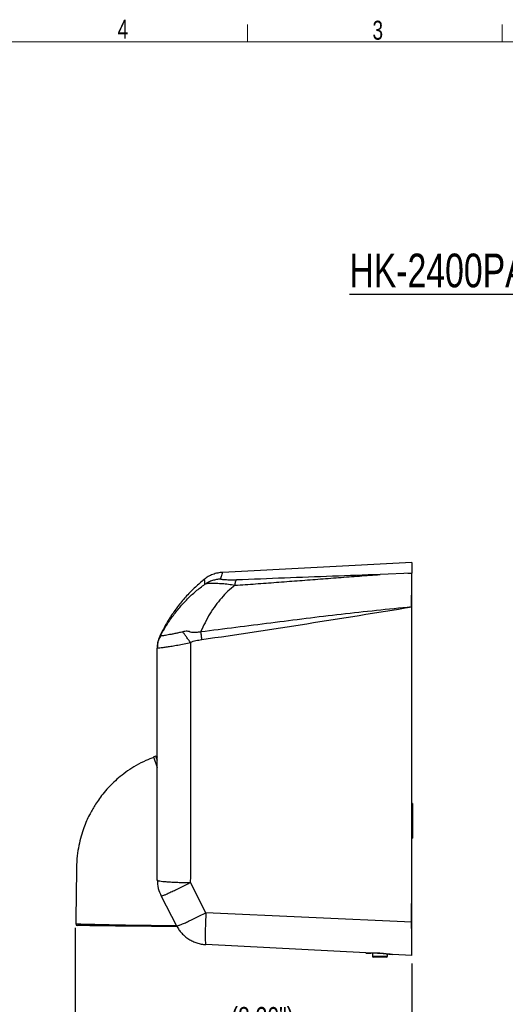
# Model space of a CAD drawing. Header units: millimetres. Extents: x 5 to 273, y 7 to 200.
# Tile 9 of 10: x 143 to 204, y 76 to 199. Entities that reach past the tile are written whole.
import ezdxf

# ---------------------------------------------------------------- set-up
doc = ezdxf.new("R2010")
doc.units = ezdxf.units.MM
doc.layers.add('FORMAT', color=7, linetype='Continuous')
doc.styles.add('SLDTEXTSTYLE0', font='TXT', dxfattribs={"width": 0.75})
doc.dimstyles.new('SLDDIMSTYLE0', dxfattribs={"dimtxt": 2.645833, "dimasz": 2.2, "dimexe": 0, "dimexo": 0.0625, "dimgap": 0.661458, "dimtad": 1, "dimlfac": 5, "dimrnd": 1e-09, "dimzin": 12, "dimdsep": 46, "dimtxsty": 'SLDTEXTSTYLE0', "dimsah": 1, "dimcen": 0.09, "dimadec": 0, "dimazin": 3, "dimtfac": 1, "dimtofl": 0, "dimtmove": 0, "dimatfit": 3, "dimfxl": 0, "dimfrac": 2, "dimtolj": 1, "dimtzin": 12, "dimarcsym": 0})

# ---------------------------------------------------------------- blocks, each defined once
blk = doc.blocks.new('_D_2')
at = {"layer": 'FORMAT'}
for p, q in [((150.01, 85.28), (150.01, 66.7)), ((192.33, 80.81), (192.33, 66.7)), ((150.01, 67.7), (192.33, 67.7))]:
    blk.add_line(p, q, dxfattribs=at)
for points in [[(150.01, 67.7), (152.21, 67.36), (152.21, 68.04)], [(192.33, 67.7), (190.13, 68.04), (190.13, 67.36)]]:
    blk.add_solid(points, dxfattribs=at)
at = {"layer": 'FORMAT', "char_height": 2.646, "attachment_point": 1, "style": 'SLDTEXTSTYLE0'}
for s, insert in [('(8.30")', (169.61, 75.32)), ('211mm', (168.64, 71.11))]:
    blk.add_mtext(s, dxfattribs=dict(at, insert=insert))

msp = doc.modelspace()

# ---------------------------------------------------------------- linework, layer by layer
at = {"color": 7, "linetype": 'Continuous', "lineweight": 18}
for p, q in [((171.6661, 196.675), (171.6661, 198.8289)), ((203.7289, 196.675), (203.7289, 198.8289)), ((8.3801, 196.675), (270.0001, 196.675))]:
    msp.add_line(p, q, dxfattribs=at)
at = {"color": 7, "linetype": 'Continuous', "lineweight": 25}
for p, q in [((192.327, 131.2146), (168.5402, 129.968)), ((192.327, 129.8641), (188.3625, 129.6947)), ((192.327, 129.7861), (191.8531, 129.8443)), ((192.3184, 126.8317), (192.3269, 127.4145)), ((192.327, 124.5689), (192.3184, 126.8317)), ((160.7742, 121.9761), (160.6852, 121.9179)), ((160.3595, 120.4453), (160.327, 120.4516)), ((160.3311, 120.6108), (160.3638, 120.4453)), ((160.3338, 120.6988), (160.3338, 120.6465)), ((160.3471, 120.5915), (160.3546, 120.644)), ((160.3546, 120.644), (160.3471, 120.5915)), ((160.1357, 106.8733), (159.8525, 106.7744)), ((159.8525, 106.7744), (160.321, 105.4315)), ((160.1357, 106.8733), (160.3167, 106.3545)), ((160.327, 106.887), (160.2655, 106.8656)), ((160.2655, 106.8656), (160.3162, 106.7202)), ((192.427, 100.9317), (192.327, 100.9317)), ((192.427, 100.9315), (192.427, 96.5317)), ((192.327, 96.5317), (192.427, 96.5317)), ((166.4456, 87.1853), (164.5283, 90.975)), ((160.8246, 89.2589), (162.7655, 85.5324)), ((192.327, 85.9834), (166.4456, 87.1853)), ((162.8433, 85.4042), (156.3302, 85.4913)), ((186.5574, 82.1166), (166.4376, 83.1711)), ((187.387, 82.1164), (187.387, 81.7117)), ((189.267, 81.7117), (189.267, 82.0052)), ((192.327, 81.8143), (189.9328, 81.9397)), ((187.6444, 81.6117), (187.487, 81.6117)), ((189.167, 81.6117), (187.6444, 81.6117))]:
    msp.add_line(p, q, dxfattribs=at)
at = {"color": 8, "linetype": 'Continuous', "lineweight": 25}
for p, q in [((156.334, 85.6449), (162.7845, 85.5587)), ((187.387, 81.7117), (187.5631, 81.7117)), ((187.5631, 81.7117), (189.267, 81.7117))]:
    msp.add_line(p, q, dxfattribs=at)
at = {"color": 7, "linetype": 'Continuous', "lineweight": 25, "flags": 128}
msp.add_lwpolyline([(191.8941, 129.8498), (191.8915, 129.8458), (191.8897, 129.843)], dxfattribs=at)
at = {"color": 7, "linetype": 'Continuous', "lineweight": 25}
for centre, radius, start, end in [((160.204, 106.7381), 0.1, 19.234347, 109.992461), ((150.2808, 85.7721), 0.2, 180.269922, 269.260138), ((152.338, 85.6656), 3.9961, 357.500309, 359.704087), ((187.487, 81.7117), 0.1, 180, 270), ((189.167, 81.7117), 0.1, 270, 0)]:
    msp.add_arc(centre, radius, start, end, dxfattribs=at)
for points, knots in [([(192.327, 131.1946), (192.327, 131.2006), (192.327, 131.2243), (192.327, 131.1038), (192.327, 130.8478), (192.327, 130.4457), (192.327, 130.058), (192.327, 129.8641)], [0, 0, 0, 0, 0.07675685, 0.30723487, 0.53771287, 0.76885642, 1, 1, 1, 1]), ([(166.2432, 129.0863), (165.8664, 128.7714), (165.0877, 128.1206), (164.0103, 127.02), (162.994, 125.821), (162.0789, 124.543), (161.2584, 123.2012), (160.8035, 122.2576), (160.576, 121.7858)], [0, 0, 0, 0, 0.15791942, 0.32633559, 0.49475166, 0.66316796, 0.83158376, 1, 1, 1, 1]), ([(168.5549, 129.9687), (168.3458, 129.949), (167.9251, 129.9095), (167.3156, 129.7233), (166.7374, 129.4553), (166.3975, 129.204), (166.2287, 129.0792)], [0, 0, 0, 0, 0.24843062, 0.50000414, 0.75157555, 1, 1, 1, 1]), ([(168.3086, 129.1249), (168.1317, 129.1094), (167.7779, 129.0784), (167.262, 128.9424), (166.7653, 128.7485), (166.4618, 128.5654), (166.3101, 128.4738)], [0, 0, 0, 0, 0.24999891, 0.5, 0.7500011, 1, 1, 1, 1]), ([(170.2819, 129.0128), (170.1495, 129.0082), (169.8848, 128.9992), (169.5186, 128.998), (169.1881, 129.004), (168.8985, 129.0168), (168.6564, 129.0358), (168.4691, 129.0603), (168.3358, 129.0895), (168.3176, 129.1131), (168.3086, 129.1249)], [0, 0, 0, 0, 0.12494406, 0.24994059, 0.37497249, 0.50003143, 0.62509033, 0.75013272, 0.87512927, 1, 1, 1, 1]), ([(170.0988, 128.3416), (170.9677, 128.4041), (172.7054, 128.5293), (175.3126, 128.7212), (177.9204, 128.9163), (180.5293, 129.1146), (183.1394, 129.3141), (185.7521, 129.5156), (187.4924, 129.635), (188.3625, 129.6947)], [0, 0, 0, 0, 0.14285763, 0.28571513, 0.42857348, 0.57143061, 0.71428776, 0.85714781, 1, 1, 1, 1]), ([(188.3625, 129.6947), (186.3634, 129.6249), (182.3586, 129.485), (176.3274, 129.2538), (172.2974, 129.0931), (170.2819, 129.0128)], [0, 0, 0, 0, 0.33252566, 0.66616291, 1, 1, 1, 1]), ([(192.327, 125.6285), (192.327, 125.8775), (192.327, 126.3754), (192.327, 127.094), (192.327, 127.7645), (192.327, 128.37), (192.327, 128.8901), (192.327, 129.3141), (192.327, 129.6229), (192.327, 129.8255), (192.327, 129.8511), (192.327, 129.8641)], [0, 0, 0, 0, 0.11066254, 0.22132888, 0.33199732, 0.4426744, 0.55346514, 0.66426427, 0.77497777, 0.88569575, 1, 1, 1, 1]), ([(160.6853, 121.9179), (160.9253, 122.3483), (161.4084, 123.2147), (162.2356, 124.4278), (163.1387, 125.5759), (164.1221, 126.6391), (165.1733, 127.6197), (165.931, 128.189), (166.3101, 128.4738)], [0, 0, 0, 0, 0.16291492, 0.32792712, 0.49462612, 0.66254824, 0.83118397, 1, 1, 1, 1]), ([(170.0988, 128.3416), (169.8022, 128.1014), (169.208, 127.6204), (168.3935, 126.7619), (167.6363, 125.8131), (166.948, 124.7734), (166.3243, 123.6654), (165.967, 122.8696), (165.7896, 122.4745)], [0, 0, 0, 0, 0.16799516, 0.33645017, 0.50457697, 0.67164101, 0.83697374, 1, 1, 1, 1]), ([(166.3101, 128.4738), (166.4098, 128.5125), (166.6094, 128.5898), (166.9391, 128.6116), (167.3325, 128.6157), (167.8412, 128.6015), (168.4933, 128.5719), (169.2752, 128.5129), (169.8243, 128.3987), (170.0988, 128.3416)], [0, 0, 0, 0, 0.124982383, 0.250016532, 0.375035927, 0.500055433, 0.666680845, 0.833362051, 1, 1, 1, 1]), ([(192.3269, 125.6285), (189.3729, 125.326), (183.4647, 124.7208), (174.6265, 123.605), (168.7352, 122.8513), (165.7896, 122.4745)], [0, 0, 0, 0, 0.33333173, 0.66666749, 1, 1, 1, 1]), ([(165.9266, 121.5122), (170.3318, 122.1728), (179.1405, 123.4937), (187.932, 124.917), (192.3269, 125.6285)], [0, 0, 0, 0, 0.50009484, 1, 1, 1, 1]), ([(192.327, 85.9834), (192.327, 88.3954), (192.327, 93.2203), (192.327, 100.1452), (192.327, 106.7537), (192.327, 113.0452), (192.327, 119.3381), (192.327, 123.5315), (192.327, 125.6285)], [0, 0, 0, 0, 0.18263795, 0.36533583, 0.5239037, 0.68251078, 0.84123572, 1, 1, 1, 1]), ([(165.7896, 122.4745), (165.5935, 122.4527), (165.2993, 122.4201), (164.9101, 122.4002), (164.6086, 122.4013), (164.3653, 122.5378), (163.9971, 122.5948), (163.7186, 122.5333), (163.533, 122.4922)], [0, 0, 0, 0, 0.25041143, 0.37570424, 0.5003423, 0.62539747, 0.75020753, 1, 1, 1, 1]), ([(160.6104, 121.832), (160.5593, 121.7233), (160.428, 121.4439), (160.379, 121.1382), (160.3491, 120.9514)], [0, 0, 0, 0, 0.38898328, 1, 1, 1, 1]), ([(163.533, 122.4922), (163.3597, 122.4491), (163.0131, 122.3627), (162.5297, 122.2648), (162.085, 122.1757), (161.6907, 122.1026), (161.3552, 122.0477), (161.0868, 122.0083), (160.8817, 121.9782), (160.8101, 121.9768), (160.7743, 121.9761)], [0, 0, 0, 0, 0.12499997, 0.25000156, 0.3750023, 0.49999971, 0.62499754, 0.75000052, 0.87500244, 1, 1, 1, 1]), ([(164.5336, 121.1193), (164.4426, 121.2444), (164.2607, 121.4946), (163.999, 121.8539), (163.7513, 122.1937), (163.6058, 122.3927), (163.533, 122.4922)], [0, 0, 0, 0, 0.24999796, 0.50000005, 0.75000208, 1, 1, 1, 1]), ([(164.5336, 121.1193), (164.6336, 121.1941), (164.8325, 121.3431), (165.3259, 121.4194), (165.686, 121.475), (165.9266, 121.5122)], [0, 0, 0, 0, 0.25105865, 0.49957141, 1, 1, 1, 1]), ([(165.7896, 122.4745), (165.811, 122.319), (165.8538, 122.0079), (165.9023, 121.6774), (165.9266, 121.5122)], [0, 0, 0, 0, 0.5, 1, 1, 1, 1]), ([(160.327, 120.5878), (160.327, 120.5878), (160.327, 120.5881), (160.327, 120.5874), (160.327, 120.5857), (160.327, 120.5825), (160.327, 120.5782), (160.327, 120.5726), (160.327, 120.5658), (160.327, 120.5577), (160.327, 120.5484), (160.327, 120.538), (160.327, 120.526), (160.327, 120.5143), (160.327, 120.502), (160.327, 120.4968)], [0, 0, 0, 0, 0.00000172, 0.13958675, 0.26894388, 0.38807312, 0.49697453, 0.59564816, 0.68409408, 0.76231239, 0.83030324, 0.88806686, 0.93560361, 0.97291418, 1, 1, 1, 1]), ([(160.327, 91.2915), (160.327, 93.7202), (160.327, 98.5749), (160.327, 105.8695), (160.327, 113.1651), (160.327, 118.0218), (160.327, 120.4516)], [0, 0, 0, 0, 0.25013722, 0.49998416, 0.74983903, 1, 1, 1, 1]), ([(160.3491, 120.9514), (160.3456, 120.9168), (160.3402, 120.8629), (160.3361, 120.7786), (160.3344, 120.7344), (160.3337, 120.7161), (160.3331, 120.7), (160.3327, 120.6799), (160.3325, 120.671)], [0, 0, 0, 0, 0.50618781, 0.78963526, 0.84531604, 0.9010016, 0.95667282, 1, 1, 1, 1]), ([(164.5283, 90.975), (164.5387, 92.9821), (164.5594, 96.9965), (164.5733, 103.0289), (164.5744, 109.063), (164.5625, 115.0961), (164.5432, 119.1115), (164.5336, 121.1193)], [0, 0, 0, 0, 0.19999952, 0.40000026, 0.59999988, 0.80000007, 1, 1, 1, 1]), ([(159.8754, 106.7086), (159.5453, 106.5826), (158.7884, 106.2936), (157.6969, 105.715), (156.6231, 105.0369), (155.6884, 104.3294), (154.88, 103.6175), (154.148, 102.8775), (153.4991, 102.1253), (152.9373, 101.3796), (152.4902, 100.7087), (152.1164, 100.0827), (151.7685, 99.4344), (151.4155, 98.6877), (151.0606, 97.8053), (150.7265, 96.7798), (150.4417, 95.6042), (150.2321, 94.2733), (150.163, 92.7889), (150.1564, 91.1685), (150.1284, 89.417), (150.1055, 87.605), (150.0889, 86.3767), (150.0808, 85.7747)], [0, 0, 0, 0, 0.04227839, 0.09696209, 0.14755084, 0.19424215, 0.23717263, 0.27643549, 0.31879294, 0.3560247, 0.38816529, 0.41528328, 0.44330262, 0.47623687, 0.51414209, 0.55710802, 0.60527385, 0.65885118, 0.71815646, 0.78299404, 0.85291014, 0.92790478, 1, 1, 1, 1]), ([(164.5283, 90.975), (164.2857, 90.8505), (163.8004, 90.6015), (163.1074, 90.2537), (162.4697, 89.943), (161.9116, 89.6787), (161.451, 89.4706), (161.1073, 89.3279), (160.8807, 89.2478), (160.8433, 89.2552), (160.8246, 89.2589)], [0, 0, 0, 0, 0.12499236, 0.25000431, 0.37499826, 0.49999987, 0.62500027, 0.74999697, 0.87500391, 1, 1, 1, 1]), ([(192.3079, 85.2143), (192.313, 85.6803), (192.3249, 86.7735), (192.3262, 87.8671), (192.327, 88.4946)], [0, 0, 0, 0, 0.42625955, 1, 1, 1, 1]), ([(166.4456, 87.1853), (166.4332, 86.9163), (166.4085, 86.3782), (166.3827, 85.6152), (166.3658, 84.918), (166.3595, 84.3117), (166.3636, 83.8159), (166.3783, 83.4513), (166.4024, 83.2167), (166.4259, 83.1863), (166.4376, 83.1711)], [0, 0, 0, 0, 0.12501121, 0.24999009, 0.37500408, 0.4999992, 0.62500072, 0.74999927, 0.87500073, 1, 1, 1, 1]), ([(156.3302, 85.4913), (155.996, 85.4957), (155.3274, 85.5047), (154.351, 85.5177), (153.4303, 85.53), (152.5857, 85.5413), (151.8442, 85.5512), (151.222, 85.5595), (150.7415, 85.566), (150.4251, 85.5702), (150.2771, 85.5722), (150.2942, 85.5719), (150.2989, 85.5719)], [0, 0, 0, 0, 0.10573474, 0.21147466, 0.31716921, 0.42286828, 0.52954531, 0.63622496, 0.74383422, 0.8514431, 0.95939221, 1, 1, 1, 1]), ([(192.327, 81.8143), (192.327, 81.8266), (192.327, 81.8511), (192.327, 82.0433), (192.327, 82.3471), (192.327, 82.7607), (192.327, 83.2735), (192.327, 83.8676), (192.327, 84.5295), (192.327, 85.2401), (192.327, 85.7347), (192.327, 85.9834)], [0, 0, 0, 0, 0.11105306, 0.22210496, 0.33316529, 0.44422506, 0.55514942, 0.66607407, 0.77696366, 0.88785426, 1, 1, 1, 1]), ([(186.5574, 82.1166), (186.5644, 82.1163), (186.707, 82.1093), (186.926, 82.1169), (187.3499, 82.1327), (187.6627, 82.1406), (188.1612, 82.1312), (188.4903, 82.109), (188.8606, 82.0698), (189.1216, 82.0374), (189.5358, 81.9774), (189.7773, 81.9545), (189.9328, 81.9397)], [0, 0, 0, 0, 0.00960737, 0.19430046, 0.23574056, 0.4009484, 0.44623966, 0.61961442, 0.64225798, 0.73395846, 0.82878254, 1, 1, 1, 1]), ([(186.5596, 82.1172), (186.5693, 82.1165), (186.6585, 82.1097), (186.8697, 82.1096), (187.1727, 82.1138), (187.5149, 82.119), (187.8615, 82.1176), (188.2196, 82.1048), (188.5767, 82.0802), (188.9308, 82.045), (189.2835, 82.0035), (189.619, 81.9624), (189.8301, 81.9473), (189.9322, 81.9399)], [0, 0, 0, 0, 0.01087668, 0.10087925, 0.21073412, 0.30671652, 0.4053164, 0.5007902, 0.59540244, 0.69118703, 0.79084126, 0.89876435, 1, 1, 1, 1]), ([(187.387, 82.0732), (187.3287, 82.0762), (187.1497, 82.0856), (186.8851, 82.0995), (186.6709, 82.1107), (186.5833, 82.1153), (186.5741, 82.1158)], [0, 0, 0, 0, 0.185527, 0.56994686, 0.95469793, 1, 1, 1, 1]), ([(189.8996, 81.9415), (189.8623, 81.9434), (189.7331, 81.9502), (189.5183, 81.9615), (189.3328, 81.9712), (189.267, 81.9746)], [0, 0, 0, 0, 0.20737853, 0.71873055, 1, 1, 1, 1])]:
    msp.add_open_spline(points, degree=3, knots=knots, dxfattribs=at)
at = {"color": 8, "linetype": 'Continuous', "lineweight": 25}
for points, knots in [([(166.2409, 129.089), (166.2409, 129.089), (166.2399, 129.1021), (166.2432, 129.057), (166.2526, 128.9464), (166.2691, 128.7539), (166.2964, 128.5672), (166.3101, 128.4738)], [0, 0, 0, 0, 0.00004326, 0.25003263, 0.50002194, 0.750011, 1, 1, 1, 1]), ([(168.3086, 129.1249), (168.3577, 129.2936), (168.4561, 129.6309), (168.526, 129.9118), (168.5355, 129.9492), (168.5402, 129.968)], [0, 0, 0, 0, 0.33326482, 0.66662886, 1, 1, 1, 1]), ([(160.6852, 121.9179), (160.5791, 121.6927), (160.3958, 121.3037), (160.3648, 120.8763), (160.3517, 120.6962)], [0, 0, 0, 0, 0.57876599, 1, 1, 1, 1]), ([(160.3546, 120.644), (160.3715, 120.8473), (160.4106, 121.319), (160.6423, 121.7378), (160.7742, 121.9761)], [0, 0, 0, 0, 0.43091248, 1, 1, 1, 1]), ([(160.6853, 121.9179), (160.6736, 121.9058), (160.6502, 121.8816), (160.6326, 121.8687), (160.6169, 121.8536), (160.6067, 121.844), (160.6009, 121.8383), (160.5986, 121.8361), (160.5993, 121.8367), (160.5993, 121.8367)], [0, 0, 0, 0, 0.16665871, 0.3333272, 0.49999481, 0.66666247, 0.83333015, 0.99999782, 1, 1, 1, 1]), ([(164.5336, 121.1193), (164.2593, 121.0578), (163.7107, 120.9347), (162.9163, 120.787), (162.1829, 120.6626), (161.5401, 120.5643), (161.0109, 120.4927), (160.6252, 120.4491), (160.3993, 120.4299), (160.3703, 120.4411), (160.3595, 120.4453)], [0, 0, 0, 0, 0.13166947, 0.26333548, 0.39500109, 0.52666484, 0.65832807, 0.78999071, 0.92165185, 1, 1, 1, 1]), ([(160.327, 106.386), (160.3003, 106.4622), (160.218, 106.697), (160.1766, 106.8155), (160.1734, 106.8246), (160.1725, 106.8272)], [0, 0, 0, 0, 0.254351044, 0.783278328, 1, 1, 1, 1]), ([(150.1015, 85.7744), (150.0963, 85.7745), (150.0773, 85.7749), (150.2306, 85.7718), (150.5564, 85.7648), (151.051, 85.7534), (151.6945, 85.7383), (152.4577, 85.7202), (153.3331, 85.7), (154.2804, 85.6797), (155.293, 85.6602), (155.9837, 85.6501), (156.334, 85.6449)], [0, 0, 0, 0, 0.04142357, 0.1506708, 0.25648779, 0.36535756, 0.47027548, 0.57819009, 0.68214545, 0.78906098, 0.89303185, 1, 1, 1, 1])]:
    msp.add_open_spline(points, degree=3, knots=knots, dxfattribs=at)
at = {"color": 7, "linetype": 'Continuous', "lineweight": 25}
for points in [[(170.0988, 128.3416), (170.1247, 128.5096), (170.1765, 128.8457), (170.2467, 128.9571), (170.2819, 129.0128)], [(160.327, 91.2915), (160.3424, 91.2713), (160.3733, 91.231), (160.6202, 91.1728), (161.0046, 91.1189), (161.527, 91.0712), (162.1646, 91.0315), (162.8955, 91.0014), (163.6921, 90.981), (164.2496, 90.977), (164.5283, 90.975)], [(160.327, 91.2915), (160.3486, 90.9377), (160.3919, 90.2301), (160.6804, 89.5826), (160.8246, 89.2589)], [(162.7655, 85.5324), (162.7853, 85.5263), (162.8247, 85.514), (163.052, 85.5849), (163.3941, 85.7189), (163.8515, 85.9178), (164.405, 86.173), (165.0366, 86.4763), (165.7238, 86.8162), (166.205, 87.0623), (166.4456, 87.1853)], [(162.7655, 85.5324), (162.8598, 85.3669), (163.0483, 85.0359), (163.4096, 84.591), (163.8209, 84.1937), (164.2814, 83.8539), (164.7817, 83.5759), (165.3139, 83.3665), (165.8685, 83.2223), (166.2479, 83.1882), (166.4376, 83.1711)]]:
    msp.add_open_spline(points, degree=3, dxfattribs=at)

# ---------------------------------------------------------------- texts
at = {"color": 7, "linetype": 'Continuous', "lineweight": 0, "char_height": 2.3813, "attachment_point": 1, "style": 'SLDTEXTSTYLE0'}
for s, insert in [('4', (155.344, 199.4529)), ('3', (187.3994, 199.322))]:
    msp.add_mtext(s, dxfattribs=dict(at, insert=insert))
at = {"layer": 'FORMAT', "insert": (184.4966, 170.0426), "char_height": 4.233333, "attachment_point": 1, "style": 'SLDTEXTSTYLE0'}
msp.add_mtext('\\LHK-2400PA', dxfattribs=at)

# ---------------------------------------------------------------- dimensions: what is measured, and where the dimension line sits
at = {"layer": 'FORMAT'}
dim = msp.add_linear_dim(base=(192.327, 67.701), p1=(150.0105, 86.2798), p2=(192.327, 81.8143), angle=0, text='(8.30")\\P211mm', dimstyle='SLDDIMSTYLE0', dxfattribs=at)
dim.commit()
dim.dimension.update_dxf_attribs({"geometry": '_D_2', "text_midpoint": (174.8814, 67.701), "dimtype": 160})

doc.saveas('drawing.dxf')
